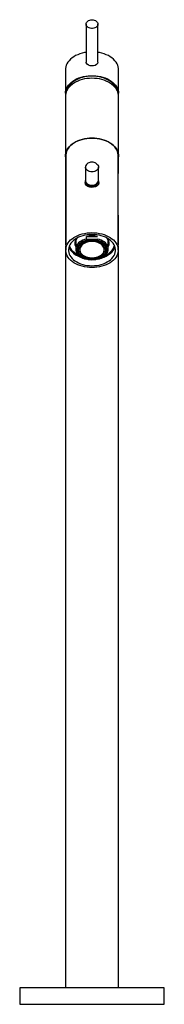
# Model space of a CAD drawing. Header units: millimetres. Extents: x 4274.034 to 4274.157, y 2643.785 to 2644.622.
import ezdxf

# ---------------------------------------------------------------- set-up
doc = ezdxf.new("R2010")
doc.units = ezdxf.units.MM
doc.layers.add('SANINDUSA', color=3, linetype='Continuous')

msp = doc.modelspace()

# ---------------------------------------------------------------- linework, layer by layer
at = {"layer": 'SANINDUSA'}
for p, q in [((4274.09059, 2644.6185), (4274.09059, 2644.58626)), ((4274.10059, 2644.58626), (4274.10059, 2644.6185)), ((4274.07309, 2644.57992), (4274.07309, 2644.55973)), ((4274.11809, 2644.55973), (4274.11809, 2644.57992)), ((4274.07309, 2644.55749), (4274.07309, 2644.53207)), ((4274.11809, 2644.53207), (4274.11809, 2644.55749)), ((4274.07309, 2644.53207), (4274.07309, 2644.50665)), ((4274.11809, 2644.50665), (4274.11809, 2644.53207)), ((4274.07309, 2644.50665), (4274.07309, 2644.49147)), ((4274.07327, 2644.50665), (4274.07327, 2644.42635)), ((4274.11792, 2644.42635), (4274.11792, 2644.50665)), ((4274.11809, 2644.49147), (4274.11809, 2644.50665)), ((4274.09009, 2644.4969), (4274.09009, 2644.48561)), ((4274.10109, 2644.48561), (4274.10109, 2644.4969)), ((4274.07309, 2644.49147), (4274.07309, 2644.45595)), ((4274.07309, 2644.45595), (4274.07309, 2644.4306)), ((4274.11809, 2644.4306), (4274.11809, 2644.45595)), ((4274.08174, 2644.43457), (4274.08174, 2644.42715)), ((4274.09082, 2644.43792), (4274.10037, 2644.43792)), ((4274.09082, 2644.43578), (4274.09082, 2644.43792)), ((4274.10944, 2644.42715), (4274.10944, 2644.43457)), ((4274.07309, 2644.4306), (4274.07327, 2644.4306)), ((4274.07309, 2644.4298), (4274.07309, 2643.7991)), ((4274.07327, 2644.4298), (4274.07309, 2644.4298)), ((4274.11792, 2644.4306), (4274.11809, 2644.4306)), ((4274.11809, 2644.4298), (4274.11792, 2644.4298)), ((4274.11809, 2643.7991), (4274.11809, 2644.4298)), ((4274.03409, 2643.7991), (4274.03409, 2643.7851)), ((4274.15709, 2643.7991), (4274.03409, 2643.7991)), ((4274.15709, 2643.7851), (4274.15709, 2643.7991)), ((4274.03409, 2643.7851), (4274.15709, 2643.7851))]:
    msp.add_line(p, q, dxfattribs=at)
at = {"layer": 'SANINDUSA', "flags": 128}
for points in [[(4274.09559, 2644.62224), (4274.0966, 2644.62217), (4274.09756, 2644.62194), (4274.09845, 2644.62157), (4274.09922, 2644.62108), (4274.09984, 2644.62048), (4274.10028, 2644.6198), (4274.10054, 2644.61907), (4274.10059, 2644.61832), (4274.10043, 2644.61757), (4274.10008, 2644.61686), (4274.09955, 2644.61622), (4274.09885, 2644.61567), (4274.09802, 2644.61524), (4274.09709, 2644.61494), (4274.0961, 2644.61478), (4274.09509, 2644.61478), (4274.0941, 2644.61494), (4274.09317, 2644.61524), (4274.09234, 2644.61567), (4274.09164, 2644.61622), (4274.0911, 2644.61686), (4274.09075, 2644.61757), (4274.0906, 2644.61832), (4274.09065, 2644.61907), (4274.0909, 2644.6198), (4274.09135, 2644.62048), (4274.09197, 2644.62108), (4274.09274, 2644.62157), (4274.09362, 2644.62194), (4274.09459, 2644.62217), (4274.09559, 2644.62224)], [(4274.09059, 2644.59449), (4274.08925, 2644.59426), (4274.08723, 2644.59379), (4274.08528, 2644.5932), (4274.08343, 2644.59249), (4274.08168, 2644.59167), (4274.08007, 2644.59074), (4274.07859, 2644.58971), (4274.07727, 2644.58859), (4274.07611, 2644.58739), (4274.07513, 2644.58613), (4274.07433, 2644.58481), (4274.07373, 2644.58345), (4274.07332, 2644.58205), (4274.07312, 2644.58063), (4274.07309, 2644.57992)], [(4274.11809, 2644.57992), (4274.11807, 2644.58063), (4274.11786, 2644.58205), (4274.11746, 2644.58345), (4274.11686, 2644.58481), (4274.11606, 2644.58613), (4274.11508, 2644.58739), (4274.11392, 2644.58859), (4274.1126, 2644.58971), (4274.11112, 2644.59074), (4274.1095, 2644.59167), (4274.10776, 2644.59249), (4274.1059, 2644.5932), (4274.10396, 2644.59379), (4274.10193, 2644.59426), (4274.10059, 2644.59449)], [(4274.09559, 2644.5829), (4274.09396, 2644.58306), (4274.09251, 2644.58355), (4274.09139, 2644.58435), (4274.09073, 2644.58543), (4274.09059, 2644.58626)], [(4274.10059, 2644.58626), (4274.10032, 2644.58508), (4274.09953, 2644.5841), (4274.0983, 2644.58338), (4274.09674, 2644.58298), (4274.09559, 2644.5829)], [(4274.07309, 2644.55973), (4274.07319, 2644.56115), (4274.0735, 2644.56256), (4274.074, 2644.56394), (4274.0747, 2644.56529), (4274.07559, 2644.56658), (4274.07666, 2644.56781), (4274.07791, 2644.56897), (4274.07931, 2644.57004), (4274.08086, 2644.57102), (4274.08254, 2644.5719), (4274.08434, 2644.57267), (4274.08625, 2644.57332), (4274.08823, 2644.57385), (4274.09029, 2644.57425), (4274.09239, 2644.57452), (4274.09452, 2644.57465), (4274.09666, 2644.57465), (4274.0988, 2644.57452), (4274.1009, 2644.57425), (4274.10295, 2644.57385), (4274.10494, 2644.57332), (4274.10684, 2644.57267), (4274.10864, 2644.5719), (4274.11033, 2644.57102), (4274.11188, 2644.57004), (4274.11328, 2644.56897), (4274.11452, 2644.56781), (4274.11559, 2644.56658), (4274.11648, 2644.56529), (4274.11718, 2644.56394), (4274.11769, 2644.56256), (4274.11799, 2644.56115), (4274.11809, 2644.55973)], [(4274.09559, 2644.57243), (4274.09345, 2644.57236), (4274.09133, 2644.57216), (4274.08925, 2644.57182), (4274.08723, 2644.57136), (4274.08528, 2644.57077), (4274.08343, 2644.57006), (4274.08168, 2644.56923), (4274.08007, 2644.5683), (4274.07859, 2644.56727), (4274.07727, 2644.56615), (4274.07611, 2644.56496), (4274.07513, 2644.5637), (4274.07433, 2644.56238), (4274.07373, 2644.56101), (4274.07332, 2644.55962), (4274.07312, 2644.5582), (4274.07309, 2644.55749)], [(4274.1171, 2644.56187), (4274.11693, 2644.56255), (4274.11641, 2644.56393), (4274.11569, 2644.56526), (4274.11477, 2644.56654), (4274.11368, 2644.56776), (4274.11241, 2644.56889), (4274.11097, 2644.56994), (4274.10939, 2644.5709), (4274.10768, 2644.57174), (4274.10585, 2644.57247), (4274.10392, 2644.57307), (4274.10191, 2644.57355), (4274.09984, 2644.5739), (4274.09772, 2644.5741), (4274.09559, 2644.57417), (4274.09346, 2644.5741), (4274.09135, 2644.5739), (4274.08928, 2644.57355), (4274.08727, 2644.57307), (4274.08534, 2644.57247), (4274.08351, 2644.57174), (4274.08179, 2644.5709), (4274.08021, 2644.56994), (4274.07878, 2644.56889), (4274.07751, 2644.56776), (4274.07641, 2644.56654), (4274.0755, 2644.56526), (4274.07478, 2644.56393), (4274.07426, 2644.56255), (4274.07408, 2644.56187)], [(4274.11809, 2644.55749), (4274.11807, 2644.5582), (4274.11786, 2644.55962), (4274.11746, 2644.56101), (4274.11686, 2644.56238), (4274.11606, 2644.5637), (4274.11508, 2644.56496), (4274.11392, 2644.56615), (4274.1126, 2644.56727), (4274.11112, 2644.5683), (4274.1095, 2644.56923), (4274.10776, 2644.57006), (4274.1059, 2644.57077), (4274.10396, 2644.57136), (4274.10193, 2644.57182), (4274.09985, 2644.57216), (4274.09773, 2644.57236), (4274.09559, 2644.57243)], [(4274.07327, 2644.50479), (4274.07312, 2644.50594), (4274.07312, 2644.50737), (4274.07332, 2644.50878), (4274.07373, 2644.51018), (4274.07433, 2644.51154), (4274.07513, 2644.51286), (4274.07611, 2644.51412), (4274.07727, 2644.51532), (4274.07859, 2644.51644), (4274.08007, 2644.51747), (4274.08168, 2644.5184), (4274.08343, 2644.51922), (4274.08528, 2644.51993), (4274.08723, 2644.52052), (4274.08925, 2644.52099), (4274.09133, 2644.52132), (4274.09345, 2644.52153), (4274.09559, 2644.52159)], [(4274.09559, 2644.52148), (4274.09347, 2644.52141), (4274.09137, 2644.52121), (4274.0893, 2644.52088), (4274.0873, 2644.52041), (4274.08536, 2644.51983), (4274.08352, 2644.51912), (4274.08179, 2644.51831), (4274.08019, 2644.51738), (4274.07872, 2644.51636), (4274.07741, 2644.51525), (4274.07626, 2644.51407), (4274.07529, 2644.51281), (4274.0745, 2644.5115), (4274.0739, 2644.51015), (4274.0735, 2644.50876), (4274.07329, 2644.50736), (4274.07327, 2644.50665)], [(4274.09559, 2644.52159), (4274.09773, 2644.52153), (4274.09985, 2644.52132), (4274.10193, 2644.52099), (4274.10396, 2644.52052), (4274.1059, 2644.51993), (4274.10776, 2644.51922), (4274.1095, 2644.5184), (4274.11112, 2644.51747), (4274.1126, 2644.51644), (4274.11392, 2644.51532), (4274.11508, 2644.51412), (4274.11606, 2644.51286), (4274.11686, 2644.51154), (4274.11746, 2644.51018), (4274.11786, 2644.50878), (4274.11807, 2644.50737), (4274.11807, 2644.50594), (4274.11792, 2644.50479)], [(4274.11792, 2644.50665), (4274.11789, 2644.50736), (4274.11769, 2644.50876), (4274.11729, 2644.51015), (4274.11669, 2644.5115), (4274.1159, 2644.51281), (4274.11493, 2644.51407), (4274.11378, 2644.51525), (4274.11247, 2644.51636), (4274.111, 2644.51738), (4274.10939, 2644.51831), (4274.10766, 2644.51912), (4274.10582, 2644.51983), (4274.10389, 2644.52041), (4274.10188, 2644.52088), (4274.09982, 2644.52121), (4274.09772, 2644.52141), (4274.09559, 2644.52148)], [(4274.09559, 2644.50114), (4274.09427, 2644.50102), (4274.09375, 2644.5009), (4274.09294, 2644.50062), (4274.09217, 2644.50023), (4274.09146, 2644.4997), (4274.09085, 2644.49906), (4274.0904, 2644.4983), (4274.09014, 2644.49743), (4274.09009, 2644.4969)], [(4274.09559, 2644.49279), (4274.09452, 2644.49287), (4274.09349, 2644.4931), (4274.09254, 2644.49348), (4274.0917, 2644.49399), (4274.09102, 2644.49462), (4274.09051, 2644.49533), (4274.0902, 2644.4961), (4274.09009, 2644.49689)], [(4274.09897, 2644.5002), (4274.09948, 2644.49981), (4274.10017, 2644.49919), (4274.10067, 2644.49847), (4274.10099, 2644.4977), (4274.10109, 2644.4969), (4274.10099, 2644.4961), (4274.10067, 2644.49533), (4274.10017, 2644.49462), (4274.09948, 2644.49399), (4274.09865, 2644.49348), (4274.0977, 2644.4931), (4274.09667, 2644.49287), (4274.09559, 2644.49279)], [(4274.09559, 2644.47966), (4274.09373, 2644.47984), (4274.09208, 2644.48037), (4274.09079, 2644.48126), (4274.09002, 2644.48247), (4274.0899, 2644.48388), (4274.09009, 2644.48445)], [(4274.09009, 2644.48561), (4274.0902, 2644.48481), (4274.09051, 2644.48404), (4274.09102, 2644.48333), (4274.0917, 2644.48271), (4274.09254, 2644.48219), (4274.09349, 2644.48181), (4274.09452, 2644.48158), (4274.09559, 2644.4815)], [(4274.09009, 2644.48461), (4274.09009, 2644.48462), (4274.09012, 2644.48538)], [(4274.09559, 2644.4805), (4274.09452, 2644.48058), (4274.09349, 2644.48082), (4274.09254, 2644.4812), (4274.0917, 2644.48171), (4274.09102, 2644.48233), (4274.09051, 2644.48304), (4274.0902, 2644.48382), (4274.09009, 2644.48461)], [(4274.10105, 2644.48512), (4274.10109, 2644.48462), (4274.10099, 2644.48382), (4274.10067, 2644.48304), (4274.10017, 2644.48233), (4274.09948, 2644.48171), (4274.09865, 2644.4812), (4274.0977, 2644.48082), (4274.09667, 2644.48058), (4274.09559, 2644.4805)], [(4274.10109, 2644.48459), (4274.10116, 2644.48446), (4274.10132, 2644.48344), (4274.10101, 2644.4821), (4274.10012, 2644.48101), (4274.09871, 2644.4802), (4274.09693, 2644.47975), (4274.09559, 2644.47966)], [(4274.09559, 2644.4815), (4274.09667, 2644.48158), (4274.09694, 2644.48163)], [(4274.09559, 2644.44117), (4274.09772, 2644.4411), (4274.09982, 2644.4409), (4274.10188, 2644.44057), (4274.10389, 2644.44011), (4274.10582, 2644.43952), (4274.10766, 2644.43882), (4274.10939, 2644.438), (4274.111, 2644.43708), (4274.11247, 2644.43605), (4274.11378, 2644.43495), (4274.11493, 2644.43376), (4274.1159, 2644.43251), (4274.11669, 2644.4312), (4274.11729, 2644.42984), (4274.11769, 2644.42846), (4274.11789, 2644.42705), (4274.11789, 2644.42564), (4274.11769, 2644.42424), (4274.11729, 2644.42285), (4274.11669, 2644.4215), (4274.1159, 2644.42019), (4274.11493, 2644.41894), (4274.11378, 2644.41775), (4274.11247, 2644.41664), (4274.111, 2644.41562), (4274.10939, 2644.4147), (4274.10766, 2644.41388), (4274.10582, 2644.41317), (4274.10389, 2644.41259), (4274.10188, 2644.41213), (4274.09982, 2644.41179), (4274.09772, 2644.41159), (4274.09559, 2644.41153), (4274.09347, 2644.41159), (4274.09137, 2644.41179), (4274.0893, 2644.41213), (4274.0873, 2644.41259), (4274.08536, 2644.41317), (4274.08352, 2644.41388), (4274.08179, 2644.4147), (4274.08019, 2644.41562), (4274.07872, 2644.41664), (4274.07741, 2644.41775), (4274.07626, 2644.41894), (4274.07529, 2644.42019), (4274.0745, 2644.4215), (4274.0739, 2644.42285), (4274.0735, 2644.42424), (4274.07329, 2644.42564), (4274.07329, 2644.42705), (4274.0735, 2644.42846), (4274.0739, 2644.42984), (4274.0745, 2644.4312), (4274.07529, 2644.43251), (4274.07626, 2644.43376), (4274.07741, 2644.43495), (4274.07872, 2644.43605), (4274.08019, 2644.43708), (4274.08179, 2644.438), (4274.08352, 2644.43882), (4274.08536, 2644.43952), (4274.0873, 2644.44011), (4274.0893, 2644.44057), (4274.09137, 2644.4409), (4274.09347, 2644.4411), (4274.09559, 2644.44117)], [(4274.09559, 2644.43962), (4274.09357, 2644.43955), (4274.09157, 2644.43935), (4274.08961, 2644.43901), (4274.08771, 2644.43854), (4274.08589, 2644.43795), (4274.08417, 2644.43724), (4274.08257, 2644.43642), (4274.0811, 2644.43549), (4274.07978, 2644.43447), (4274.07862, 2644.43336), (4274.07764, 2644.43219), (4274.07684, 2644.43095), (4274.07623, 2644.42967), (4274.07582, 2644.42835), (4274.07562, 2644.42701), (4274.07562, 2644.42567), (4274.07582, 2644.42433), (4274.07623, 2644.42301), (4274.07684, 2644.42173), (4274.07764, 2644.42049), (4274.07862, 2644.41932), (4274.07978, 2644.41821), (4274.0811, 2644.41719), (4274.08257, 2644.41627), (4274.08417, 2644.41544), (4274.08589, 2644.41473), (4274.08771, 2644.41414), (4274.08961, 2644.41367), (4274.09157, 2644.41333), (4274.09357, 2644.41313), (4274.09559, 2644.41306), (4274.09762, 2644.41313), (4274.09962, 2644.41333), (4274.10158, 2644.41367), (4274.10348, 2644.41414), (4274.1053, 2644.41473), (4274.10702, 2644.41544), (4274.10862, 2644.41627), (4274.11009, 2644.41719), (4274.11141, 2644.41821), (4274.11257, 2644.41932), (4274.11355, 2644.42049), (4274.11435, 2644.42173), (4274.11495, 2644.42301), (4274.11536, 2644.42433), (4274.11557, 2644.42567), (4274.11557, 2644.42701), (4274.11536, 2644.42835), (4274.11495, 2644.42967), (4274.11435, 2644.43095), (4274.11355, 2644.43219), (4274.11257, 2644.43336), (4274.11141, 2644.43447), (4274.11009, 2644.43549), (4274.10862, 2644.43642), (4274.10702, 2644.43724), (4274.1053, 2644.43795), (4274.10348, 2644.43854), (4274.10158, 2644.43901), (4274.09962, 2644.43935), (4274.09762, 2644.43955), (4274.09559, 2644.43962)], [(4274.09082, 2644.43578), (4274.08927, 2644.43533), (4274.08782, 2644.43476), (4274.08648, 2644.43407), (4274.08528, 2644.43329), (4274.08424, 2644.43241), (4274.08336, 2644.43145), (4274.08266, 2644.43043), (4274.08215, 2644.42937), (4274.08185, 2644.42826), (4274.08174, 2644.42715), (4274.08185, 2644.42603), (4274.08215, 2644.42493), (4274.08266, 2644.42386), (4274.08336, 2644.42284), (4274.08424, 2644.42188), (4274.08528, 2644.42101), (4274.08648, 2644.42022), (4274.08782, 2644.41954), (4274.08927, 2644.41897), (4274.09082, 2644.41852)], [(4274.09559, 2644.43525), (4274.09398, 2644.43518), (4274.0924, 2644.43498), (4274.09086, 2644.43465), (4274.0894, 2644.43419), (4274.08804, 2644.43362), (4274.0868, 2644.43293), (4274.08569, 2644.43215), (4274.08474, 2644.43129), (4274.08397, 2644.43035), (4274.08337, 2644.42935), (4274.08297, 2644.42831), (4274.08277, 2644.42725), (4274.08277, 2644.42618), (4274.08297, 2644.42512), (4274.08337, 2644.42408), (4274.08397, 2644.42308), (4274.08474, 2644.42214), (4274.08569, 2644.42128), (4274.0868, 2644.4205), (4274.08804, 2644.41981), (4274.0894, 2644.41924), (4274.09086, 2644.41878), (4274.0924, 2644.41845), (4274.09398, 2644.41825), (4274.09559, 2644.41818), (4274.0972, 2644.41825), (4274.09879, 2644.41845), (4274.10032, 2644.41878), (4274.10178, 2644.41924), (4274.10315, 2644.41981), (4274.10439, 2644.4205), (4274.10549, 2644.42128), (4274.10644, 2644.42214), (4274.10722, 2644.42308), (4274.10781, 2644.42408), (4274.10822, 2644.42512), (4274.10842, 2644.42618), (4274.10842, 2644.42725), (4274.10822, 2644.42831), (4274.10781, 2644.42935), (4274.10722, 2644.43035), (4274.10644, 2644.43129), (4274.10549, 2644.43215), (4274.10439, 2644.43293), (4274.10315, 2644.43362), (4274.10178, 2644.43419), (4274.10032, 2644.43465), (4274.09879, 2644.43498), (4274.0972, 2644.43518), (4274.09559, 2644.43525)], [(4274.09559, 2644.43485), (4274.09716, 2644.43478), (4274.0987, 2644.43458), (4274.10019, 2644.43425), (4274.1016, 2644.4338), (4274.10292, 2644.43323), (4274.10412, 2644.43256), (4274.10517, 2644.43179), (4274.10607, 2644.43093), (4274.10679, 2644.43001), (4274.10734, 2644.42903), (4274.10769, 2644.42801), (4274.10784, 2644.42698), (4274.10779, 2644.42593), (4274.10754, 2644.42491), (4274.10709, 2644.42391), (4274.10645, 2644.42295), (4274.10564, 2644.42206), (4274.10466, 2644.42125), (4274.10353, 2644.42052), (4274.10228, 2644.4199), (4274.10091, 2644.41939), (4274.09945, 2644.419), (4274.09793, 2644.41873), (4274.09638, 2644.4186), (4274.09481, 2644.4186), (4274.09325, 2644.41873), (4274.09173, 2644.419), (4274.09028, 2644.41939), (4274.08891, 2644.4199), (4274.08765, 2644.42052), (4274.08652, 2644.42125), (4274.08555, 2644.42206), (4274.08473, 2644.42295), (4274.0841, 2644.42391), (4274.08365, 2644.42491), (4274.0834, 2644.42593), (4274.08335, 2644.42698), (4274.0835, 2644.42801), (4274.08385, 2644.42903), (4274.08439, 2644.43001), (4274.08512, 2644.43093), (4274.08602, 2644.43179), (4274.08707, 2644.43256), (4274.08827, 2644.43323), (4274.08958, 2644.4338), (4274.091, 2644.43425), (4274.09249, 2644.43458), (4274.09403, 2644.43478), (4274.09559, 2644.43485)], [(4274.09559, 2644.43425), (4274.09711, 2644.43418), (4274.09859, 2644.43398), (4274.10002, 2644.43365), (4274.10138, 2644.4332), (4274.10263, 2644.43263), (4274.10375, 2644.43195), (4274.10473, 2644.43118), (4274.10555, 2644.43034), (4274.10618, 2644.42942), (4274.10663, 2644.42846), (4274.10689, 2644.42747), (4274.10694, 2644.42646), (4274.10678, 2644.42546), (4274.10643, 2644.42448), (4274.10589, 2644.42354), (4274.10516, 2644.42266), (4274.10426, 2644.42185), (4274.10321, 2644.42113), (4274.10202, 2644.4205), (4274.10071, 2644.41999), (4274.09932, 2644.4196), (4274.09785, 2644.41933), (4274.09635, 2644.4192), (4274.09483, 2644.4192), (4274.09333, 2644.41933), (4274.09187, 2644.4196), (4274.09047, 2644.41999), (4274.08917, 2644.4205), (4274.08798, 2644.42113), (4274.08693, 2644.42185), (4274.08603, 2644.42266), (4274.0853, 2644.42354), (4274.08475, 2644.42448), (4274.0844, 2644.42546), (4274.08425, 2644.42646), (4274.0843, 2644.42747), (4274.08455, 2644.42846), (4274.085, 2644.42942), (4274.08564, 2644.43034), (4274.08646, 2644.43118), (4274.08743, 2644.43195), (4274.08856, 2644.43263), (4274.08981, 2644.4332), (4274.09116, 2644.43365), (4274.09259, 2644.43398), (4274.09408, 2644.43418), (4274.09559, 2644.43425)], [(4274.10037, 2644.43578), (4274.09559, 2644.43541), (4274.09082, 2644.43578)], [(4274.10037, 2644.41852), (4274.10192, 2644.41897), (4274.10337, 2644.41954), (4274.1047, 2644.42022), (4274.1059, 2644.42101), (4274.10695, 2644.42188), (4274.10783, 2644.42284), (4274.10853, 2644.42386), (4274.10903, 2644.42493), (4274.10934, 2644.42603), (4274.10944, 2644.42715), (4274.10934, 2644.42826), (4274.10903, 2644.42937), (4274.10853, 2644.43043), (4274.10783, 2644.43145), (4274.10695, 2644.43241), (4274.1059, 2644.43329), (4274.1047, 2644.43407), (4274.10337, 2644.43476), (4274.10192, 2644.43533), (4274.10037, 2644.43578)], [(4274.08443, 2644.42184), (4274.08188, 2644.42322), (4274.07936, 2644.42528), (4274.07837, 2644.4264), (4274.07756, 2644.42758), (4274.07652, 2644.42998), (4274.0765, 2644.43009)], [(4274.09559, 2644.43362), (4274.09415, 2644.43355), (4274.09273, 2644.43335), (4274.09136, 2644.43302), (4274.09008, 2644.43257), (4274.08891, 2644.432), (4274.08786, 2644.43134), (4274.08697, 2644.43058), (4274.08625, 2644.42974), (4274.0857, 2644.42885), (4274.08535, 2644.42791), (4274.0852, 2644.42696), (4274.08525, 2644.42599), (4274.0855, 2644.42504), (4274.08595, 2644.42413), (4274.08659, 2644.42326), (4274.0874, 2644.42246), (4274.08837, 2644.42175), (4274.08948, 2644.42113), (4274.09071, 2644.42062), (4274.09204, 2644.42023), (4274.09343, 2644.41996), (4274.09487, 2644.41983), (4274.09632, 2644.41983), (4274.09776, 2644.41996), (4274.09915, 2644.42023), (4274.10048, 2644.42062), (4274.10171, 2644.42113), (4274.10282, 2644.42175), (4274.10379, 2644.42246), (4274.1046, 2644.42326), (4274.10524, 2644.42413), (4274.10568, 2644.42504), (4274.10594, 2644.42599), (4274.10599, 2644.42696), (4274.10583, 2644.42791), (4274.10548, 2644.42885), (4274.10494, 2644.42974), (4274.10421, 2644.43058), (4274.10332, 2644.43134), (4274.10228, 2644.432), (4274.1011, 2644.43257), (4274.09982, 2644.43302), (4274.09846, 2644.43335), (4274.09704, 2644.43355), (4274.09559, 2644.43362)]]:
    msp.add_lwpolyline(points, dxfattribs=at)
at = {"layer": 'SANINDUSA'}
for centre, radius, start, end in [((4274.09571, 2644.49503), 0.00611, 57.81516, 91.12634), ((4274.09665, 2644.48609), 0.00447, 273.71197, 353.92959), ((4274.08768, 2644.43234), 0.00674, 145.43763, 208.20897), ((4274.088, 2644.43271), 0.00655, 145.25751, 197.19663), ((4274.09559, 2644.41798), 0.0205, 76.52585, 103.47415), ((4274.10318, 2644.43271), 0.00655, 342.80337, 34.74249), ((4274.10347, 2644.43234), 0.00677, 331.93346, 34.41994), ((4274.08751, 2644.43313), 0.01216, 199.30624, 231.45537), ((4274.10213, 2644.43425), 0.01322, 291.50671, 341.84668), ((4274.10359, 2644.43317), 0.01226, 307.25088, 340.62816), ((4274.09325, 2644.44027), 0.02132, 231.34632, 253.65895), ((4274.09822, 2644.43975), 0.02075, 285.99809, 308.05945)]:
    msp.add_arc(centre, radius, start, end, dxfattribs=at)
for start_param, end_param in [(3.141593, 3.235619), (6.189159, 6.283185)]:
    msp.add_ellipse((4274.09559, 2644.55973), major_axis=(0.0225, 0), ratio=0.398042, start_param=start_param, end_param=end_param, dxfattribs=at)

doc.saveas('drawing.dxf')
